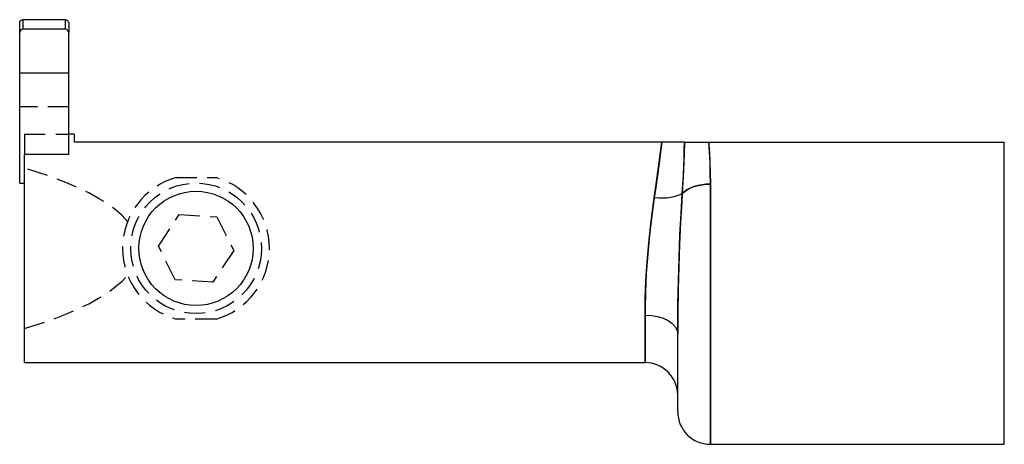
# Model space of a CAD drawing. Extents: x 96 to 156.3, y 81.1 to 107.1.
import ezdxf

# ---------------------------------------------------------------- set-up
doc = ezdxf.new("R2010")
doc.units = 0
doc.linetypes.add('HIDDEN', pattern=[1.905, 1.27, -0.635])
doc.layers.get('0').update_dxf_attribs({"linetype": 'CONTINUOUS'})

msp = doc.modelspace()

# ---------------------------------------------------------------- linework, layer by layer
at = {"color": 7, "linetype": 'CONTINUOUS'}
for p, q in [((96.008, 106.31), (96.008, 106.902)), ((98.808, 107.102), (96.208, 107.102)), ((96.208, 107.102), (96.208, 106.519)), ((98.808, 106.519), (98.808, 107.102)), ((99.008, 106.902), (99.008, 106.31)), ((96.008, 97.102), (96.008, 106.31)), ((98.808, 106.519), (96.208, 106.519)), ((99.008, 98.847), (99.008, 106.31)), ((99.353, 100.102), (99.008, 100.102)), ((99.353, 100.102), (99.353, 99.602)), ((135.332, 99.602), (99.353, 99.602)), ((136.713, 99.602), (135.332, 99.602)), ((136.713, 99.602), (138.212, 99.602)), ((138.212, 99.602), (156.308, 99.602)), ((156.308, 81.102), (156.308, 99.602)), ((99.008, 98.847), (96.308, 98.847)), ((96.308, 86.102), (96.308, 98.847)), ((96.008, 97.102), (96.308, 97.102)), ((138.308, 97.04), (138.308, 81.102)), ((134.308, 86.102), (134.308, 89.019)), ((136.309, 87.924), (136.308, 87.852)), ((136.308, 83.102), (136.308, 87.852)), ((96.308, 86.102), (134.308, 86.102)), ((138.308, 81.102), (156.308, 81.102))]:
    msp.add_line(p, q, dxfattribs=at)
at = {"color": 9, "linetype": 'CONTINUOUS'}
for p, q in [((99.008, 103.833), (96.008, 103.833)), ((138.308, 81.102), (138.308, 97.04)), ((134.308, 89.019), (134.308, 86.102))]:
    msp.add_line(p, q, dxfattribs=at)
at = {"color": 9, "linetype": 'HIDDEN'}
for p, q in [((99.008, 101.772), (96.008, 101.772)), ((96.308, 100.102), (99.008, 100.102)), ((96.308, 100.102), (96.308, 98.847)), ((105.584, 97.433), (108.033, 97.433)), ((104.503, 93.241), (105.775, 95.168)), ((105.775, 95.168), (108.081, 95.03)), ((108.081, 95.03), (109.114, 92.964)), ((105.536, 91.175), (104.503, 93.241)), ((109.114, 92.964), (107.841, 91.037)), ((107.841, 91.037), (105.536, 91.175)), ((108.033, 88.772), (105.584, 88.772))]:
    msp.add_line(p, q, dxfattribs=at)
at = {"color": 7, "linetype": 'CONTINUOUS', "flags": 128}
for points in [[(96.008, 106.902), (96.02, 106.97), (96.054, 107.029), (96.105, 107.074), (96.168, 107.098), (96.208, 107.102)], [(98.808, 107.102), (98.873, 107.092), (98.931, 107.06), (98.976, 107.011), (99.003, 106.95), (99.008, 106.902)], [(96.208, 106.519), (96.144, 106.508), (96.087, 106.476), (96.043, 106.427), (96.015, 106.364), (96.008, 106.31)], [(99.008, 106.31), (98.996, 106.382), (98.961, 106.445), (98.907, 106.491), (98.844, 106.516), (98.808, 106.519)], [(134.869, 96.185), (135.014, 97.181), (135.138, 98.091), (135.235, 98.835), (135.311, 99.437), (135.332, 99.602)], [(136.713, 99.602), (136.699, 98.859), (136.668, 97.917), (136.61, 96.786), (136.589, 96.459)], [(138.212, 99.602), (138.222, 99.47), (138.256, 98.962), (138.283, 98.39), (138.302, 97.745), (138.308, 97.04)], [(138.308, 97.04), (138.05, 97.03), (137.797, 97), (137.551, 96.952), (137.319, 96.885), (137.103, 96.8), (136.907, 96.7), (136.735, 96.585), (136.589, 96.459)], [(134.308, 89.019), (134.321, 90.026), (134.361, 91.119), (134.431, 92.267), (134.53, 93.436), (134.654, 94.598), (134.8, 95.715), (134.869, 96.185)], [(136.589, 96.459), (136.444, 96.377), (136.272, 96.307), (136.077, 96.25), (135.861, 96.207), (135.628, 96.179), (135.382, 96.165), (135.128, 96.167), (134.869, 96.185)], [(136.589, 96.459), (136.554, 95.943), (136.481, 94.684), (136.419, 93.36), (136.369, 91.965), (136.335, 90.573), (136.315, 89.17), (136.309, 87.924)], [(134.308, 89.019), (134.698, 88.997), (135.074, 88.93), (135.419, 88.823), (135.722, 88.677), (135.971, 88.501), (136.156, 88.299), (136.27, 88.08), (136.308, 87.852)]]:
    msp.add_lwpolyline(points, dxfattribs=at)
at = {"color": 9, "linetype": 'CONTINUOUS', "flags": 128}
for points in [[(135.332, 99.602), (135.256, 98.999), (135.165, 98.297), (135.049, 97.428), (134.964, 96.83), (134.869, 96.185)], [(136.589, 96.459), (136.654, 97.607), (136.693, 98.632), (136.706, 99.151), (136.713, 99.602)], [(138.308, 97.04), (138.302, 97.719), (138.285, 98.353), (138.253, 99.016), (138.212, 99.602)], [(136.589, 96.459), (136.735, 96.585), (136.907, 96.7), (137.103, 96.8), (137.319, 96.885), (137.551, 96.952), (137.797, 97), (138.05, 97.03), (138.308, 97.04)], [(134.869, 96.185), (134.715, 95.083), (134.579, 93.923), (134.468, 92.74), (134.385, 91.565), (134.333, 90.443), (134.31, 89.395), (134.308, 89.019)], [(136.589, 96.459), (136.444, 96.377), (136.272, 96.307), (136.077, 96.25), (135.861, 96.207), (135.628, 96.179), (135.382, 96.165), (135.128, 96.167), (134.869, 96.185)], [(136.308, 87.852), (136.309, 88.356), (136.321, 89.706), (136.347, 91.124), (136.388, 92.53), (136.443, 93.923), (136.511, 95.231), (136.589, 96.459)], [(134.308, 89.019), (134.698, 88.997), (135.074, 88.93), (135.419, 88.823), (135.722, 88.677), (135.971, 88.501), (136.156, 88.299), (136.27, 88.08), (136.308, 87.852)]]:
    msp.add_lwpolyline(points, dxfattribs=at)
at = {"color": 9, "linetype": 'HIDDEN', "flags": 128}
for points in [[(102.62, 94.749), (102.276, 95.113), (101.864, 95.47), (101.386, 95.821), (100.842, 96.163), (100.234, 96.497), (99.564, 96.821), (98.835, 97.135), (98.047, 97.436), (97.204, 97.726), (96.308, 98.001)], [(96.308, 88.203), (97.204, 88.479), (98.047, 88.768), (98.835, 89.07), (99.564, 89.383), (100.234, 89.708), (100.842, 90.041), (101.386, 90.384), (101.864, 90.735), (102.276, 91.092), (102.62, 91.455)]]:
    msp.add_lwpolyline(points, dxfattribs=at)
at = {"color": 9, "linetype": 'HIDDEN'}
msp.add_circle((106.808, 93.102), 4, dxfattribs=at)
at = {"color": 9, "linetype": 'CONTINUOUS'}
msp.add_circle((106.808, 93.102), 3.5, dxfattribs=at)
at = {"color": 9, "linetype": 'HIDDEN'}
for start, end in [(105.79317, 254.20683), (285.79317, 74.20683)]:
    msp.add_arc((106.808, 93.102), 4.5, start, end, dxfattribs=at)
at = {"color": 7, "linetype": 'CONTINUOUS'}
for centre, start, end in [((134.308, 84.102), 0, 90), ((138.308, 83.102), 180, 270)]:
    msp.add_arc(centre, 2, start, end, dxfattribs=at)

doc.saveas('drawing.dxf')
